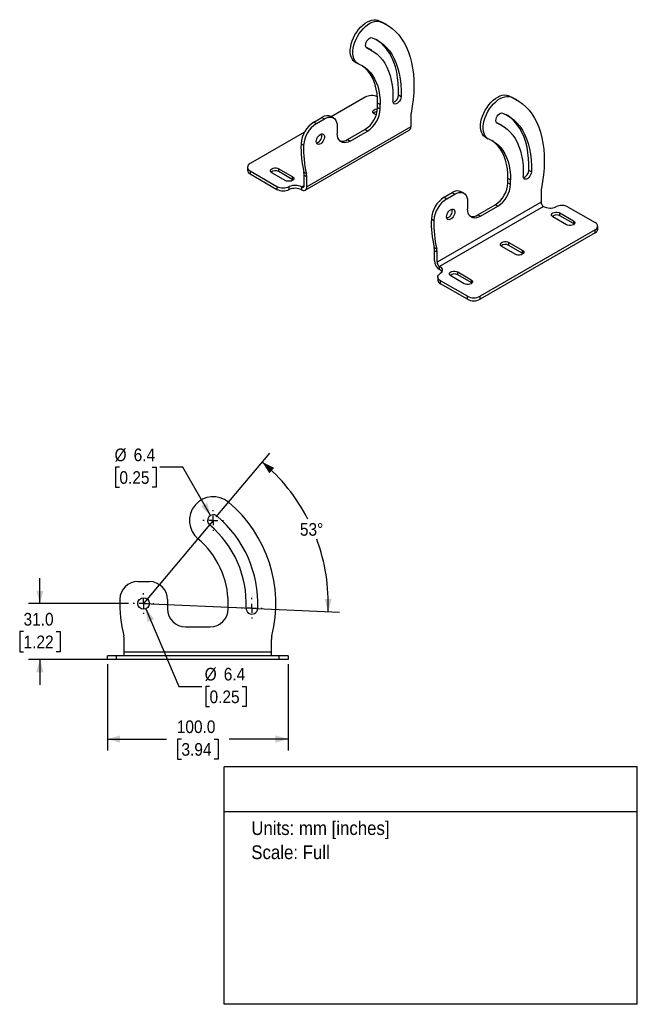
# Model space of a CAD drawing. Header units: millimetres. Extents: x 20 to 864, y 0 to 545.
# Tile 2 of 2: x 522 to 864, y 0 to 545. Entities that reach past the tile are written whole.
import ezdxf
from ezdxf.enums import TextEntityAlignment as Align

# ---------------------------------------------------------------- set-up
doc = ezdxf.new("R2010")
doc.units = ezdxf.units.MM
doc.header["$LTSCALE"] = 2
doc.linetypes.add('SLD-Center', pattern=[19.05, 15.24, -1.27, 1.27, -1.27])
doc.linetypes.add('SLD-Solid', pattern=[0])
doc.layers.add('CENTER', color=40, linetype='SLD-Center')
for name, color, linetype, lineweight in [('DIMENSIONS', 140, 'SLD-Solid', 25), ('SLD-0', 7, 'SLD-Solid', 25), ('TEXT', 140, 'SLD-Solid', 25)]:
    doc.layers.add(name, color=color, linetype=linetype, lineweight=lineweight)
doc.layers.add('SLD-DEFPOINTS', color=7, linetype='Continuous', plot=False)
doc.layers.get('SLD-DEFPOINTS').off()
doc.styles.add('SLDTEXTSTYLE0', font='GOTHIC.TTF', dxfattribs={"width": 0.913})
doc.dimstyles.new('SLDDIMSTYLE1', dxfattribs={"dimtxt": 7, "dimasz": 7, "dimexe": 0, "dimexo": 0.0625, "dimgap": 1.75, "dimtad": 0, "dimtih": 1, "dimtoh": 1, "dimdec": 1, "dimrnd": 1e-09, "dimzin": 4, "dimdsep": 46, "dimtxsty": 'SLDTEXTSTYLE0', "dimsah": 1, "dimcen": 0.09, "dimadec": 0, "dimazin": 1, "dimtfac": 1, "dimtdec": 1, "dimtmove": 0, "dimatfit": 0, "dimfxl": 0, "dimfrac": 2, "dimtolj": 1, "dimtzin": 12, "dimarcsym": 0})
doc.dimstyles.new('SLDDIMSTYLE2', dxfattribs={"dimtxt": 7, "dimasz": 7, "dimexe": 0, "dimexo": 0.0625, "dimgap": 1.75, "dimtad": 0, "dimtih": 1, "dimtoh": 1, "dimdec": 4, "dimlfac": 2, "dimzin": 12, "dimdsep": 46, "dimtxsty": 'SLDTEXTSTYLE0', "dimsah": 1, "dimcen": 0.09, "dimazin": 3, "dimtfac": 1, "dimtofl": 0, "dimtmove": 0, "dimatfit": 3, "dimfxl": 0, "dimfrac": 2, "dimtolj": 1, "dimtzin": 12, "dimarcsym": 0})
doc.dimstyles.new('SLDDIMSTYLE3', dxfattribs={"dimtxt": 7, "dimasz": 7, "dimexe": 0, "dimexo": 0.0625, "dimgap": 1.75, "dimtad": 0, "dimtih": 1, "dimtoh": 1, "dimdec": 1, "dimrnd": 1e-09, "dimzin": 12, "dimdsep": 46, "dimtxsty": 'SLDTEXTSTYLE0', "dimsah": 1, "dimcen": 0, "dimadec": 0, "dimazin": 3, "dimtfac": 1, "dimtdec": 1, "dimtofl": 0, "dimtmove": 0, "dimatfit": 3, "dimfxl": 0, "dimfrac": 2, "dimtolj": 1, "dimtzin": 12, "dimarcsym": 0})
doc.dimstyles.new('SLDDIMSTYLE4', dxfattribs={"dimtxt": 7, "dimasz": 7, "dimexe": 0, "dimexo": 0.0625, "dimgap": 1.75, "dimtad": 0, "dimtih": 1, "dimtoh": 1, "dimdec": 1, "dimrnd": 1e-09, "dimzin": 12, "dimdsep": 46, "dimtxsty": 'SLDTEXTSTYLE0', "dimsah": 1, "dimcen": 0, "dimadec": 0, "dimazin": 3, "dimtfac": 1, "dimtdec": 1, "dimtofl": 0, "dimtmove": 0, "dimatfit": 3, "dimfxl": 0, "dimfrac": 2, "dimtolj": 1, "dimtzin": 12, "dimarcsym": 0})
doc.dimstyles.new('SLDDIMSTYLE5', dxfattribs={"dimtxt": 7, "dimasz": 7, "dimexe": 0, "dimexo": 0.0625, "dimgap": 1.75, "dimtad": 0, "dimtih": 1, "dimtoh": 1, "dimdec": 1, "dimrnd": 1e-09, "dimzin": 4, "dimdsep": 46, "dimtxsty": 'SLDTEXTSTYLE0', "dimsah": 1, "dimcen": 0.09, "dimadec": 0, "dimazin": 1, "dimtfac": 1, "dimtdec": 1, "dimtofl": 0, "dimtmove": 0, "dimatfit": 3, "dimfxl": 0, "dimfrac": 2, "dimtolj": 1, "dimtzin": 12, "dimarcsym": 0})

# ---------------------------------------------------------------- blocks, each defined once
blk = doc.blocks.new('SW_NOTE_0')
at = {"layer": 'TEXT', "color": 0, "insert": (0, 9.73), "char_height": 7.62, "attachment_point": 1, "style": 'SLDTEXTSTYLE0'}
blk.add_mtext('Units: mm [inches]', dxfattribs=at)
blk = doc.blocks.new('SW_NOTE_0_1')
at = {"layer": 'TEXT', "color": 0, "insert": (0, 9.73), "char_height": 7.62, "attachment_point": 1, "style": 'SLDTEXTSTYLE0'}
blk.add_mtext('Scale: Full', dxfattribs=at)
blk = doc.blocks.new('Block1')
at = {"layer": 'TEXT'}
for p, q in [((863.6, 131.52), (635, 131.52)), ((635, 0), (635, 131.52)), ((863.6, 0), (863.6, 131.52)), ((635, 106.79), (863.6, 106.79)), ((863.6, 0), (635, 0))]:
    blk.add_line(p, q, dxfattribs=at)
at = {"layer": 'TEXT', "color": 140}
for name, p in [('SW_NOTE_0', (649.97, 91.6)), ('SW_NOTE_0_1', (649.97, 78.25))]:
    blk.add_blockref(name, p, dxfattribs=at)
at = {"layer": 'TEXT', "color": 140, "style": 'SLDTEXTSTYLE0', "width": 0.913, "flags": 2}
for tag, height, p in [('AUTOATTR0', 8.47, (729.78, 113.41)), ('AUTOATTR1_0', 9.53, (657.47, 53.61)), ('AUTOATTR1_1', 9.53, (719.86, 41.29))]:
    blk.add_attdef(tag, text='', height=height, dxfattribs=at).set_placement(p, align=Align.BOTTOM_LEFT)
blk = doc.blocks.new('_D_4')
at = {"layer": 'DIMENSIONS'}
for p, q in [((630.56, 269.73), (660.14, 304.98)), ((652.84, 219.09), (698.81, 217.09))]:
    blk.add_line(p, q, dxfattribs=at)
for start, end in [(27.1998, 50), (357.4976, 20.3871)]:
    blk.add_arc((590.36, 221.83), 102.2, start, end, dxfattribs=at)
for points in [[(656.06, 300.12), (659.92, 293.95), (662.6, 296.92)], [(692.46, 217.36), (694.53, 224.34), (690.53, 224.38)]]:
    blk.add_solid(points, dxfattribs=at)
at = {"layer": 'DIMENSIONS', "insert": (676.87, 266.37), "char_height": 7, "attachment_point": 1, "style": 'SLDTEXTSTYLE0'}
blk.add_mtext('53°', dxfattribs=at)
blk = doc.blocks.new('_D_5')
at = {"layer": 'DIMENSIONS'}
for p, q in [((532.97, 221.83), (532.97, 235.83)), ((582.08, 221.83), (526.62, 221.83)), ((523.92, 206.27), (521.79, 206.27)), ((521.79, 206.27), (521.79, 195.16)), ((542.02, 206.27), (544.16, 206.27)), ((544.16, 206.27), (544.16, 195.16)), ((521.79, 195.16), (523.92, 195.16)), ((572.82, 190.83), (526.62, 190.83)), ((532.97, 190.83), (532.97, 176.83)), ((544.16, 195.16), (542.02, 195.16))]:
    blk.add_line(p, q, dxfattribs=at)
for points in [[(532.97, 221.83), (534.97, 228.83), (530.97, 228.83)], [(532.97, 190.83), (530.97, 183.83), (534.97, 183.83)]]:
    blk.add_solid(points, dxfattribs=at)
at = {"layer": 'DIMENSIONS', "char_height": 7, "attachment_point": 1, "style": 'SLDTEXTSTYLE0'}
for s, insert in [('31.0', (523.92, 216.64)), ('1.22', (523.92, 204.1))]:
    blk.add_mtext(s, dxfattribs=dict(at, insert=insert))
blk = doc.blocks.new('_D_6')
at = {"layer": 'DIMENSIONS'}
for p, q in [((591.61, 218.88), (609.9, 175.86)), ((609.9, 175.86), (622.6, 175.86)), ((626.86, 175.86), (624.73, 175.86)), ((624.73, 175.86), (624.73, 164.75)), ((644.97, 175.86), (647.1, 175.86)), ((647.1, 175.86), (647.1, 164.75)), ((624.73, 164.75), (626.86, 164.75)), ((647.1, 164.75), (644.97, 164.75))]:
    blk.add_line(p, q, dxfattribs=at)
blk.add_solid([(591.61, 218.88), (592.51, 211.66), (596.19, 213.22)], dxfattribs=at)
at = {"layer": 'DIMENSIONS', "char_height": 7, "attachment_point": 1, "style": 'SLDTEXTSTYLE0'}
for s, insert in [('%%c', (624.17, 186.23)), ('6.4', (634.73, 186.23)), ('0.25', (626.86, 173.69))]:
    blk.add_mtext(s, dxfattribs=dict(at, insert=insert))
blk = doc.blocks.new('_D_7')
at = {"layer": 'DIMENSIONS'}
for p, q in [((576.99, 297.26), (574.86, 297.26)), ((574.86, 297.26), (574.86, 286.15)), ((595.09, 297.26), (597.23, 297.26)), ((597.23, 297.26), (597.23, 286.15)), ((612.06, 297.26), (599.36, 297.26)), ((627.34, 270.57), (612.06, 297.26)), ((574.86, 286.15), (576.99, 286.15)), ((597.23, 286.15), (595.09, 286.15))]:
    blk.add_line(p, q, dxfattribs=at)
blk.add_solid([(627.34, 270.57), (625.6, 277.63), (622.13, 275.65)], dxfattribs=at)
at = {"layer": 'DIMENSIONS', "char_height": 7, "attachment_point": 1, "style": 'SLDTEXTSTYLE0'}
for s, insert in [('%%c', (574.3, 307.63)), ('6.4', (584.86, 307.63)), ('0.25', (576.99, 295.09))]:
    blk.add_mtext(s, dxfattribs=dict(at, insert=insert))
blk = doc.blocks.new('_D_8')
at = {"layer": 'DIMENSIONS'}
for p, q in [((570.36, 188.29), (570.36, 140.48)), ((670.36, 188.29), (670.36, 140.48)), ((570.36, 146.83), (603.04, 146.83)), ((611.31, 146.77), (609.18, 146.77)), ((609.18, 146.77), (609.18, 135.66)), ((629.41, 146.77), (631.55, 146.77)), ((631.55, 146.77), (631.55, 135.66)), ((670.36, 146.83), (637.69, 146.83)), ((609.18, 135.66), (611.31, 135.66)), ((631.55, 135.66), (629.41, 135.66))]:
    blk.add_line(p, q, dxfattribs=at)
for points in [[(570.36, 146.83), (577.36, 144.83), (577.36, 148.83)], [(670.36, 146.83), (663.36, 148.83), (663.36, 144.83)]]:
    blk.add_solid(points, dxfattribs=at)
at = {"layer": 'DIMENSIONS', "char_height": 7, "attachment_point": 1, "style": 'SLDTEXTSTYLE0'}
for s, insert in [('100.0', (608.72, 157.14)), ('3.94', (611.31, 144.6))]:
    blk.add_mtext(s, dxfattribs=dict(at, insert=insert))
blk = doc.blocks.new('SW_CENTERMARKSYMBOL_0')
at = {"layer": 'CENTER', "color": 0}
for p, q in [((0, 5.08), (0, 5.74)), ((-5.08, 0), (-5.74, 0)), ((0, 0), (-2.54, 0)), ((0, 0), (0, 2.54)), ((0, 0), (0, -2.54)), ((0, 0), (2.54, 0)), ((5.08, 0), (5.74, 0)), ((0, -5.08), (0, -5.74))]:
    blk.add_line(p, q, dxfattribs=at)
blk = doc.blocks.new('SW_CENTERMARKSYMBOL_1')
at = {"layer": 'CENTER', "color": 0}
for p, q in [((0, 5.08), (0, 5.74)), ((-5.08, 0), (-5.74, 0)), ((0, 0), (-2.54, 0)), ((0, 0), (0, 2.54)), ((0, 0), (0, -2.54)), ((0, 0), (2.54, 0)), ((5.08, 0), (5.74, 0)), ((0, -5.08), (0, -5.74))]:
    blk.add_line(p, q, dxfattribs=at)
blk = doc.blocks.new('SW_CENTERMARKSYMBOL_2')
at = {"layer": 'CENTER', "color": 0}
for p, q in [((0, 5.08), (0, 5.74)), ((-5.08, 0), (-5.74, 0)), ((0, 0), (-2.54, 0)), ((0, 0), (0, 2.54)), ((0, 0), (0, -2.54)), ((0, 0), (2.54, 0)), ((5.08, 0), (5.74, 0)), ((0, -5.08), (0, -5.74))]:
    blk.add_line(p, q, dxfattribs=at)

msp = doc.modelspace()

# ---------------------------------------------------------------- linework, layer by layer
for p, q in [((720.072729, 544.671016), (721.486943, 543.854608)), ((724.813143, 542.255466), (723.398929, 543.071874)), ((713.754161, 529.453997), (714.032823, 529.293129)), ((716.613809, 528.052265), (715.199595, 528.868673)), ((707.473608, 521.518956), (708.887822, 520.702548)), ((712.964854, 502.124472), (694.225357, 491.30639)), ((732.86265, 502.381447), (731.448437, 503.197855)), ((792.197621, 503.034202), (793.611834, 502.217794)), ((796.938034, 500.618652), (795.523821, 501.43506)), ((721.308714, 497.964639), (719.894501, 498.781047)), ((719.894501, 496.413079), (719.894501, 498.781047)), ((719.894501, 496.413079), (721.308714, 495.596671)), ((721.308714, 495.596671), (721.308714, 497.964639)), ((684.565028, 488.306748), (689.064645, 490.904321)), ((689.064645, 490.904321), (690.478859, 490.087913)), ((695.478452, 490.582994), (694.064239, 491.399402)), ((719.118145, 492.24509), (717.914602, 492.939881)), ((738.202315, 491.159705), (738.202315, 485.670505)), ((738.202315, 485.670505), (680.656326, 452.449913)), ((684.565028, 488.306748), (685.979242, 487.49034)), ((685.979242, 487.49034), (690.478859, 490.087913)), ((697.549926, 486.004546), (697.549926, 481.881014)), ((785.879053, 487.817183), (786.157715, 487.656315)), ((788.738701, 486.415451), (787.324487, 487.231859)), ((679.409349, 482.753291), (649.325244, 465.386107)), ((679.827736, 450.618534), (737.373725, 483.839126)), ((703.206781, 478.614055), (712.823433, 484.16563)), ((704.620994, 477.797647), (714.237646, 483.349222)), ((714.237646, 483.349222), (712.823433, 484.16563)), ((779.5985, 479.882142), (781.012714, 479.065734)), ((677.498053, 476.339441), (678.912267, 475.523033)), ((703.206781, 478.614055), (704.620994, 477.797647)), ((647.860778, 463.345087), (647.860778, 461.712005)), ((649.325244, 461.304067), (664.191396, 452.72202)), ((649.325244, 461.304067), (649.325244, 459.670985)), ((649.325244, 459.670985), (664.191396, 451.088938)), ((668.77068, 455.997414), (661.346059, 460.283556)), ((665.235147, 462.528679), (672.659768, 458.242536)), ((665.235147, 460.895597), (665.235147, 462.528679)), ((672.659768, 456.609455), (665.235147, 460.895597)), ((672.659768, 458.242536), (672.659768, 456.609455)), ((679.028889, 460.622502), (680.443102, 459.806093)), ((680.656326, 457.939112), (679.242112, 458.75552)), ((679.242112, 453.266321), (679.242112, 458.75552)), ((680.656326, 452.449913), (680.656326, 457.939112)), ((804.987542, 460.744633), (803.573328, 461.561041)), ((664.191396, 452.72202), (664.191396, 451.088938)), ((671.009647, 450.952752), (671.009647, 452.585834)), ((673.073582, 456.303434), (672.659768, 456.609455)), ((677.827899, 452.449647), (679.242112, 453.266055)), ((677.827899, 452.449647), (677.827899, 450.816566)), ((793.433606, 456.327825), (792.019392, 457.144233)), ((792.019392, 454.776265), (792.019392, 457.144233)), ((792.019392, 454.776265), (793.433606, 453.959857)), ((793.433606, 453.959857), (793.433606, 456.327825)), ((756.68992, 446.669934), (761.189537, 449.267508)), ((758.104134, 445.853526), (762.60375, 448.451099)), ((761.189537, 449.267508), (762.60375, 448.451099)), ((767.603344, 448.94618), (766.18913, 449.762588)), ((810.327207, 449.522891), (810.327207, 444.033692)), ((810.327207, 444.033692), (752.781217, 410.813099)), ((811.74142, 441.584202), (754.195431, 408.363609)), ((756.68992, 446.669934), (758.104134, 445.853526)), ((769.674818, 444.367732), (769.674818, 440.244201)), ((775.331672, 436.977241), (784.948325, 442.528816)), ((776.745886, 436.160833), (786.362538, 441.712408)), ((786.362538, 441.712408), (784.948325, 442.528816)), ((775.331672, 436.977241), (776.745886, 436.160833)), ((820.798638, 438.036435), (828.22326, 433.750293)), ((820.798638, 436.403354), (820.798638, 438.036435)), ((828.22326, 432.117211), (820.798638, 436.403354)), ((825.377923, 441.311829), (840.244075, 432.729783)), ((749.622945, 434.702627), (751.037159, 433.886219)), ((824.334172, 431.50517), (816.909551, 435.791313)), ((828.22326, 433.750293), (828.22326, 432.117211)), ((828.637073, 431.811191), (828.22326, 432.117211)), ((841.708541, 429.055681), (841.708541, 430.688762)), ((840.244075, 428.647742), (776.604465, 391.909377)), ((840.244075, 427.01466), (776.604465, 390.276295)), ((840.244075, 427.01466), (840.244075, 428.647742)), ((792.514367, 421.708273), (799.938988, 417.422131)), ((792.514367, 420.075192), (792.514367, 421.708273)), ((799.938988, 415.789049), (792.514367, 420.075192)), ((751.15378, 418.985688), (752.567994, 418.16928)), ((752.781217, 416.302299), (751.367004, 417.118707)), ((751.367004, 411.629507), (751.367004, 417.118707)), ((752.781217, 410.813099), (752.781217, 416.302299)), ((796.049901, 415.177008), (788.62528, 419.463151)), ((799.938988, 417.422131), (799.938988, 415.789049)), ((800.352802, 415.483029), (799.938988, 415.789049)), ((754.195431, 406.730528), (754.195431, 408.363609)), ((764.230096, 405.380111), (771.654717, 401.093968)), ((764.230096, 403.747029), (764.230096, 405.380111)), ((771.654717, 399.460887), (764.230096, 403.747029)), ((753.202779, 402.532444), (753.202779, 400.899363)), ((769.533397, 391.909377), (754.667245, 400.491424)), ((754.667245, 398.858342), (754.667245, 400.491424)), ((769.533397, 390.276295), (754.667245, 398.858342)), ((767.76563, 398.848846), (760.341009, 403.134989)), ((771.654717, 401.093968), (771.654717, 399.460887)), ((772.068531, 399.154866), (771.654717, 399.460887)), ((769.533397, 390.276295), (769.533397, 391.909377)), ((776.604465, 390.276295), (776.604465, 391.909377)), ((587.198692, 233.975292), (593.562111, 233.975292)), ((603.562111, 223.975292), (603.562111, 218.925292)), ((637.162111, 218.925292), (637.162111, 221.825292)), ((613.562111, 208.925292), (627.162111, 208.925292)), ((579.670952, 194.825292), (579.670952, 201.547797)), ((661.05327, 201.547797), (661.05327, 194.825292)), ((570.362111, 190.825292), (570.362111, 192.825292)), ((575.362111, 192.825292), (570.362111, 192.825292)), ((575.362111, 190.825292), (570.362111, 190.825292)), ((575.362111, 190.825292), (575.362111, 192.825292)), ((665.362111, 192.825292), (575.362111, 192.825292)), ((665.362111, 190.825292), (575.362111, 190.825292)), ((579.670952, 192.825292), (579.670952, 194.825292)), ((661.05327, 194.825292), (579.670952, 194.825292)), ((661.05327, 194.825292), (661.05327, 192.825292)), ((665.362111, 190.825292), (665.362111, 192.825292)), ((670.362111, 192.825292), (665.362111, 192.825292)), ((670.362111, 190.825292), (665.362111, 190.825292)), ((670.362111, 192.825292), (670.362111, 190.825292))]:
    msp.add_line(p, q)
at = {"flags": 128}
for points in [[(707.473608, 521.518956), (707.155689, 521.721085), (706.366821, 522.420772), (705.721506, 523.316614), (705.231765, 524.391922), (704.90672, 525.626666), (704.752428, 526.997845), (704.771761, 528.479916), (704.96436, 530.045272), (705.326637, 531.664751), (705.851844, 533.308188), (706.530197, 534.944967), (707.349059, 536.544598), (708.293177, 538.077284), (709.344963, 539.514473), (710.484825, 540.829394), (711.691529, 541.997551), (712.942597, 542.997184), (714.214724, 543.809672), (715.484212, 544.41988), (716.727413, 544.816441), (717.921168, 544.991967), (719.043241, 544.943189), (720.072729, 544.671016)], [(709.487628, 520.414178), (708.569903, 520.904677), (707.781035, 521.604364), (707.135719, 522.500206), (706.645978, 523.575514), (706.320934, 524.810258), (706.166641, 526.181437), (706.185974, 527.663508), (706.378574, 529.228864), (706.740851, 530.848343), (707.266057, 532.49178), (707.94441, 534.128559), (708.763272, 535.72819), (709.70739, 537.260876), (710.759176, 538.698065), (711.899038, 540.012986), (713.105743, 541.181143), (714.356811, 542.180776), (715.628937, 542.993264), (716.898425, 543.603472), (718.141626, 544.000033), (719.335382, 544.175559), (720.457455, 544.126781), (721.486943, 543.854608)], [(720.072729, 544.671016), (722.348639, 543.644355), (723.398929, 543.071874)], [(721.486943, 543.854608), (723.762852, 542.827947), (725.915531, 541.579528), (727.937515, 540.113679), (729.821795, 538.435482), (731.561838, 536.550753), (733.151613, 534.466028), (734.585608, 532.188534), (735.858852, 529.726165), (736.966931, 527.087458), (737.906003, 524.281562), (738.672812, 521.318203), (739.264701, 518.207654), (739.679618, 514.9607), (739.916123, 511.588596), (739.973398, 508.103032), (739.851244, 504.516093), (739.550084, 500.840213), (739.070961, 497.088136), (738.415538, 493.272868)], [(714.032823, 529.293129), (713.603395, 529.599491), (713.326588, 530.111217), (713.224829, 530.786848), (713.30636, 531.571649), (713.564576, 532.40204), (713.97856, 533.210748), (714.514771, 533.932256), (715.129769, 534.508112), (715.773732, 534.891664), (716.394488, 535.051837), (716.941748, 534.975657)], [(716.941748, 534.975657), (719.119342, 533.978502), (721.164593, 532.745302), (723.06874, 531.28134), (724.823629, 529.592884), (726.421745, 527.687165), (727.856243, 525.572344), (729.120982, 523.257479), (730.210543, 520.752483), (731.120262, 518.068084), (731.846241, 515.215777), (732.385373, 512.207778), (732.735348, 509.056969), (732.894668, 505.776843), (732.86265, 502.381447)], [(713.498963, 529.739322), (714.575688, 529.213359), (715.199595, 528.868673)], [(714.032823, 529.293129), (715.989902, 528.396951), (717.828038, 527.288633), (719.53936, 525.97292), (721.116539, 524.455446), (722.55282, 522.742711), (723.842053, 520.84205), (724.978717, 518.761602), (725.957943, 516.510276), (726.775538, 514.097715), (727.428001, 511.534249), (727.912537, 508.830858), (728.227072, 505.999118), (728.370258, 503.051156), (728.341482, 499.999598)], [(731.448437, 503.197855), (731.480455, 506.593251), (731.321135, 509.873377), (730.97116, 513.024186), (730.432028, 516.032185), (729.706048, 518.884492), (728.796329, 521.568891), (727.706768, 524.073887), (726.44203, 526.388752), (725.007531, 528.503573), (723.409415, 530.409292), (721.654526, 532.097748), (719.750379, 533.561711), (719.098532, 533.989479)], [(709.487628, 520.414178), (711.273315, 519.582922), (712.937117, 518.536401), (714.47024, 517.280148), (715.864579, 515.820803), (717.112763, 514.166081), (718.208196, 512.324728), (719.145085, 510.30648), (719.918478, 508.122003), (720.524288, 505.782846), (720.959311, 503.301375), (721.221248, 500.690705), (721.308714, 497.964639)], [(719.894501, 498.781047), (719.807034, 501.507114), (719.545097, 504.117783), (719.110074, 506.599255), (718.504265, 508.938411), (717.730871, 511.122888), (716.793982, 513.141137), (715.69855, 514.982489), (714.450365, 516.637211), (713.056026, 518.096556), (711.522903, 519.352809), (710.896425, 519.781474)], [(732.86265, 502.381447), (732.743247, 501.581693), (732.450379, 500.750248), (732.007771, 499.954472), (731.451281, 499.258833), (730.825993, 498.719689), (730.182564, 498.380716), (729.57312, 498.269377), (729.047036, 498.394693), (728.64693, 498.746509), (728.405219, 499.296325), (728.341482, 499.999598)], [(779.5985, 479.882142), (779.280581, 480.084271), (778.491713, 480.783959), (777.846398, 481.6798), (777.356656, 482.755109), (777.031612, 483.989853), (776.877319, 485.361031), (776.896653, 486.843103), (777.089252, 488.408458), (777.451529, 490.027938), (777.976736, 491.671374), (778.655088, 493.308153), (779.47395, 494.907785), (780.418068, 496.440471), (781.469855, 497.87766), (782.609717, 499.19258), (783.816421, 500.360737), (785.067489, 501.36037), (786.339615, 502.172859), (787.609103, 502.783066), (788.852304, 503.179627), (790.04606, 503.355153), (791.168133, 503.306376), (792.197621, 503.034202)], [(781.61252, 478.777364), (780.694794, 479.267863), (779.905926, 479.96755), (779.260611, 480.863392), (778.77087, 481.9387), (778.445825, 483.173445), (778.291533, 484.544623), (778.310866, 486.026695), (778.503465, 487.59205), (778.865742, 489.21153), (779.390949, 490.854966), (780.069302, 492.491745), (780.888164, 494.091377), (781.832282, 495.624062), (782.884068, 497.061252), (784.02393, 498.376172), (785.230634, 499.544329), (786.481702, 500.543962), (787.753829, 501.35645), (789.023317, 501.966658), (790.266518, 502.363219), (791.460273, 502.538745), (792.582346, 502.489967), (793.611834, 502.217794)], [(792.197621, 503.034202), (794.473531, 502.007542), (795.523821, 501.43506)], [(793.611834, 502.217794), (795.887744, 501.191133), (798.040422, 499.942715), (800.062406, 498.476866), (801.946686, 496.798668), (803.68673, 494.91394), (805.276505, 492.829215), (806.7105, 490.55172), (807.983744, 488.089351), (809.091822, 485.450645), (810.030894, 482.644748), (810.797704, 479.681389), (811.389593, 476.57084), (811.804509, 473.323886), (812.041015, 469.951782), (812.09829, 466.466218), (811.976136, 462.879279), (811.674975, 459.203399), (811.195853, 455.451322), (810.54043, 451.636055)], [(690.478859, 490.087913), (691.585017, 490.625955), (692.663939, 490.949689), (693.689056, 491.051145), (694.635128, 490.927822), (695.478859, 490.582759), (696.199473, 490.024452), (696.779226, 489.266647), (697.203844, 488.328006), (697.46287, 487.23164), (697.549926, 486.004546)], [(717.914602, 492.939881), (717.408877, 493.341713), (717.143002, 493.814096), (717.143002, 494.310788), (717.408877, 494.783171), (717.914602, 495.185003), (718.610671, 495.476952), (719.428951, 495.630438), (719.864926, 495.64998)], [(786.157715, 487.656315), (785.728287, 487.962678), (785.45148, 488.474403), (785.34972, 489.150034), (785.431251, 489.934835), (785.689468, 490.765226), (786.103451, 491.573935), (786.639662, 492.295443), (787.254661, 492.871299), (787.898623, 493.25485), (788.519379, 493.415024), (789.06664, 493.338843)], [(789.06664, 493.338843), (791.244234, 492.341688), (793.289484, 491.108489), (795.193631, 489.644526), (796.94852, 487.95607), (798.546636, 486.050351), (799.981135, 483.935531), (801.245873, 481.620666), (802.335435, 479.115669), (803.245153, 476.43127), (803.971133, 473.578963), (804.510265, 470.570964), (804.86024, 467.420155), (805.01956, 464.140029), (804.987542, 460.744633)], [(803.573328, 461.561041), (803.605346, 464.956437), (803.446027, 468.236563), (803.096051, 471.387372), (802.556919, 474.395371), (801.83094, 477.247678), (800.921221, 479.932078), (799.83166, 482.437074), (798.566921, 484.751939), (797.132423, 486.866759), (795.534307, 488.772478), (793.779418, 490.460934), (791.875271, 491.924897), (791.223423, 492.352665)], [(785.623855, 488.102508), (786.70058, 487.576546), (787.324487, 487.231859)], [(786.157715, 487.656315), (788.114794, 486.760138), (789.95293, 485.651819), (791.664252, 484.336106), (793.241431, 482.818633), (794.677712, 481.105898), (795.966945, 479.205236), (797.103608, 477.124788), (798.082835, 474.873462), (798.90043, 472.460901), (799.552893, 469.897435), (800.037429, 467.194044), (800.351964, 464.362304), (800.49515, 461.414342), (800.466374, 458.362784)], [(685.953375, 477.554436), (686.037284, 478.307836), (686.282786, 479.102238), (686.671675, 479.878726), (687.175109, 480.57971), (687.755749, 481.153203), (688.370532, 481.55667), (688.973863, 481.760189), (689.520996, 481.748665), (689.971351, 481.522953), (690.291529, 481.099794), (690.457783, 480.51057), (690.457783, 479.798982), (690.291529, 479.017805), (689.971351, 478.224975), (689.520996, 477.479294), (688.973863, 476.836064), (688.370532, 476.342992), (687.755749, 476.036645), (687.175109, 475.939745), (686.671675, 476.059479), (686.282786, 476.386965), (686.037284, 476.897915), (685.953375, 477.554436)], [(704.620994, 477.797647), (703.514836, 477.259605), (702.435914, 476.935871), (701.410797, 476.834415), (700.464725, 476.957738), (699.620994, 477.302801), (698.90038, 477.861108), (698.320627, 478.618913), (697.896009, 479.557554), (697.636983, 480.65392), (697.549926, 481.881014)], [(781.61252, 478.777364), (783.398206, 477.946108), (785.062008, 476.899587), (786.595131, 475.643334), (787.98947, 474.183989), (789.237655, 472.529267), (790.333087, 470.687915), (791.269976, 468.669666), (792.04337, 466.485189), (792.649179, 464.146033), (793.084202, 461.664561), (793.346139, 459.053892), (793.433606, 456.327825)], [(792.019392, 457.144233), (791.931926, 459.8703), (791.669989, 462.480969), (791.234966, 464.962441), (790.629156, 467.301598), (789.855763, 469.486074), (788.918874, 471.504323), (787.823441, 473.345675), (786.575257, 475.000397), (785.180918, 476.459742), (783.647795, 477.715995), (783.021317, 478.14466)], [(661.346059, 460.283556), (660.840335, 460.685389), (660.57446, 461.157771), (660.57446, 461.654464), (660.840335, 462.126846), (661.346059, 462.528679), (662.042129, 462.820627), (662.860408, 462.974114), (663.720798, 462.974114), (664.539077, 462.820627), (665.235147, 462.528679)], [(672.659768, 458.242536), (673.165492, 457.840704), (673.431367, 457.368321), (673.431367, 456.871629), (673.165492, 456.399246), (672.659768, 455.997414), (671.963698, 455.705465), (671.145419, 455.551979), (670.285029, 455.551979), (669.46675, 455.705465), (668.77068, 455.997414)], [(804.987542, 460.744633), (804.868139, 459.944879), (804.575271, 459.113434), (804.132663, 458.317658), (803.576173, 457.62202), (802.950885, 457.082875), (802.307456, 456.743902), (801.698012, 456.632564), (801.171927, 456.757879), (800.771822, 457.109696), (800.53011, 457.659512), (800.466374, 458.362784)], [(762.60375, 448.451099), (763.709909, 448.989142), (764.78883, 449.312876), (765.813948, 449.414331), (766.76002, 449.291008), (767.60375, 448.945945), (768.324364, 448.387638), (768.904118, 447.629834), (769.328735, 446.691192), (769.587762, 445.594826), (769.674818, 444.367732)], [(758.078267, 435.917623), (758.162175, 436.671022), (758.407678, 437.465424), (758.796567, 438.241912), (759.3, 438.942897), (759.88064, 439.516389), (760.495424, 439.919857), (761.098755, 440.123375), (761.645887, 440.111852), (762.096243, 439.88614), (762.416421, 439.46298), (762.582675, 438.873756), (762.582675, 438.162168), (762.416421, 437.380991), (762.096243, 436.588162), (761.645887, 435.84248), (761.098755, 435.199251), (760.495424, 434.706178), (759.88064, 434.399832), (759.3, 434.302932), (758.796567, 434.422665), (758.407678, 434.750151), (758.162175, 435.261102), (758.078267, 435.917623)], [(776.745886, 436.160833), (775.639727, 435.622791), (774.560806, 435.299057), (773.535688, 435.197602), (772.589617, 435.320924), (771.745886, 435.665987), (771.025272, 436.224295), (770.445518, 436.982099), (770.020901, 437.92074), (769.761875, 439.017106), (769.674818, 440.244201)], [(816.909551, 435.791313), (816.403827, 436.193146), (816.137952, 436.665528), (816.137952, 437.16222), (816.403827, 437.634603), (816.909551, 438.036435), (817.605621, 438.328384), (818.4239, 438.48187), (819.28429, 438.48187), (820.102569, 438.328384), (820.798638, 438.036435)], [(828.22326, 433.750293), (828.728984, 433.34846), (828.994859, 432.876078), (828.994859, 432.379385), (828.728984, 431.907003), (828.22326, 431.50517), (827.52719, 431.213222), (826.708911, 431.059736), (825.848521, 431.059736), (825.030242, 431.213222), (824.334172, 431.50517)], [(788.62528, 419.463151), (788.119556, 419.864983), (787.853681, 420.337366), (787.853681, 420.834058), (788.119556, 421.306441), (788.62528, 421.708273), (789.32135, 422.000222), (790.139629, 422.153708), (791.000018, 422.153708), (791.818297, 422.000222), (792.514367, 421.708273)], [(799.938988, 417.422131), (800.444713, 417.020298), (800.710588, 416.547916), (800.710588, 416.051223), (800.444713, 415.578841), (799.938988, 415.177008), (799.242919, 414.88506), (798.424639, 414.731573), (797.56425, 414.731573), (796.745971, 414.88506), (796.049901, 415.177008)], [(754.667245, 400.491424), (754.069604, 400.908134), (753.617158, 401.381904), (753.325802, 401.896092), (753.205769, 402.432635), (753.261277, 402.972684), (753.490376, 403.497267), (753.885017, 403.987957), (754.431338, 404.427517)], [(754.195431, 408.363609), (754.793072, 407.946899), (755.245517, 407.473129), (755.536874, 406.958941), (755.656907, 406.422398), (755.601399, 405.882349), (755.3723, 405.357766), (754.977659, 404.867076), (754.431338, 404.427517)], [(760.341009, 403.134989), (759.835284, 403.536821), (759.569409, 404.009204), (759.569409, 404.505896), (759.835284, 404.978278), (760.341009, 405.380111), (761.037078, 405.672059), (761.855357, 405.825546), (762.715747, 405.825546), (763.534026, 405.672059), (764.230096, 405.380111)], [(771.654717, 401.093968), (772.160441, 400.692136), (772.426316, 400.219753), (772.426316, 399.723061), (772.160441, 399.250679), (771.654717, 398.848846), (770.958647, 398.556898), (770.140368, 398.403411), (769.279979, 398.403411), (768.4617, 398.556898), (767.76563, 398.848846)]]:
    msp.add_lwpolyline(points, dxfattribs=at)
msp.add_circle((590.362111, 221.825292), 3.2)
for centre, radius, start, end in [((716.514353, 495.228473), 7.755885, 65.35182708, 117.23572282), ((726.926735, 503.37002), 4.524978, 289.80351407, 357.81949606), ((704.651905, 497.04843), 15.255832, 302.38685598, 357.61314388), ((691.988693, 486.86754), 4.984542, 65.39271363, 125.9177448), ((706.066118, 496.232022), 15.255832, 302.38685598, 357.61314388), ((719.66857, 490.558792), 3.452511, 90.77220209, 128.89429395), ((749.379421, 491.099247), 11.17727, 168.7863507, 179.69008486), ((692.839293, 475.35034), 15.373092, 122.56325238, 176.31105684), ((694.253507, 474.533932), 15.373092, 122.56325238, 176.31105684), ((736.299573, 485.428249), 1.918102, 304.05635084, 7.25582956), ((684.737539, 480.868829), 4.298973, 288.10980717, 11.89556936), ((735.776452, 474.082756), 58.322074, 177.78247243, 193.3436905), ((737.190666, 473.266348), 58.322074, 177.78247243, 193.3436905), ((700.135802, 483.142511), 5.471546, 257.63930102, 304.14320958), ((650.099879, 463.345087), 2.183077, 110.7834208, 249.2165792), ((650.363063, 461.961537), 2.514696, 185.69479925, 245.62534171), ((663.315648, 457.481143), 3.917011, 60.65668532, 127.47931473), ((671.491271, 458.815982), 7.751077, 359.55306267, 13.47769954), ((672.905485, 457.999574), 7.751077, 359.55306267, 13.47769954), ((799.051627, 461.733207), 4.524978, 289.80351407, 357.81949606), ((667.739619, 459.617935), 7.755227, 242.77237618, 294.93910266), ((674.279675, 445.553732), 7.755227, 62.77237618, 114.93910266), ((678.379963, 453.126466), 0.873418, 230.79671476, 9.21403699), ((678.932028, 452.170204), 1.746837, 230.79671476, 9.21403699), ((776.776796, 455.411616), 15.255832, 302.38685598, 357.61314388), ((778.19101, 454.595208), 15.255832, 302.38685598, 357.61314388), ((667.739619, 457.984854), 7.755227, 242.77237618, 294.93910266), ((674.279675, 443.92065), 7.755227, 62.77237618, 114.93910266), ((764.113585, 445.230726), 4.984542, 65.39271363, 125.9177448), ((821.504313, 449.462433), 11.17727, 168.7863507, 179.69008486), ((764.964185, 433.713526), 15.373092, 122.56325238, 176.31105684), ((766.378398, 432.897118), 15.373092, 122.56325238, 176.31105684), ((813.397639, 444.173413), 3.07361, 182.60547849, 237.39452166), ((815.289643, 448.480118), 7.755227, 242.77237618, 294.93910266), ((821.8297, 434.415914), 7.755227, 62.77237618, 114.93910266), ((756.862431, 439.232016), 4.298973, 288.10980717, 11.89556936), ((772.260694, 441.505697), 5.471546, 257.63930102, 304.14320958), ((818.87914, 432.988899), 3.917011, 60.65668532, 127.47931473), ((807.901344, 432.445942), 58.322074, 177.78247243, 193.3436905), ((809.315557, 431.629534), 58.322074, 177.78247243, 193.3436905), ((839.46944, 430.688762), 2.183077, 290.7834208, 69.2165792), ((839.206256, 429.305213), 2.514696, 294.37465829, 354.30520075), ((790.594869, 416.660737), 3.917011, 60.65668532, 127.47931473), ((743.616163, 417.179169), 7.751077, 359.55306267, 13.47769954), ((745.030376, 416.36276), 7.751077, 359.55306267, 13.47769954), ((757.507868, 411.908951), 6.147219, 182.60547849, 237.39452166), ((755.85165, 410.952821), 3.07361, 182.60547849, 237.39452166), ((752.770886, 404.00364), 3.076564, 29.23151856, 62.41712772), ((762.310598, 400.332575), 3.917011, 60.65668532, 127.47931473), ((755.612107, 401.082196), 2.416256, 184.33961955, 246.98052141), ((773.068931, 398.732932), 7.68511, 242.60967224, 297.39032776), ((773.068931, 397.099851), 7.68511, 242.60967224, 297.39032776), ((628.929368, 267.787959), 13.2, 50, 230), ((590.362111, 221.825292), 73.2, 345.89380387, 50), ((628.929368, 267.787959), 3.2, 50, 230), ((590.362111, 221.825292), 63.2, 357.49761904, 50), ((590.362111, 221.825292), 56.8, 357.49761904, 50), ((590.362111, 221.825292), 46.8, 0, 50), ((587.198692, 223.975292), 10, 90, 178.05047945), ((593.562111, 223.975292), 10, 360, 90), ((650.362111, 221.825292), 73.2, 178.05047945, 194.10619613), ((613.562111, 218.925292), 10, 180, 270), ((627.162111, 218.925292), 10, 270, 0), ((650.304895, 219.205638), 3.2, 177.49761904, 357.49761904), ((569.670952, 201.547797), 10, 0, 14.10619613), ((671.05327, 201.547797), 10, 165.89380387, 180)]:
    msp.add_arc(centre, radius, start, end)
at = {"layer": 'SLD-0'}
for p, q in [((628.929368, 267.787959), (590.362111, 221.825292)), ((590.362111, 221.825292), (650.304895, 219.205638))]:
    msp.add_line(p, q, dxfattribs=at)

# ---------------------------------------------------------------- block references
at = {"layer": 'CENTER'}
for name, p in [('SW_CENTERMARKSYMBOL_1', (628.929368, 267.787959)), ('SW_CENTERMARKSYMBOL_0', (590.362111, 221.825292)), ('SW_CENTERMARKSYMBOL_2', (650.304895, 219.205638))]:
    msp.add_blockref(name, p, dxfattribs=at)
at = {"layer": 'SLD-DEFPOINTS'}
msp.add_blockref('Block1', (0, 0), dxfattribs=at)

# ---------------------------------------------------------------- dimensions: what is measured, and where the dimension line sits
at = {"layer": 'DIMENSIONS'}
for p1, p2, dimstyle, picture, middle in [((630.518914, 265.010668), (627.339821, 270.56525), 'SLDDIMSTYLE4', '_D_7', (586.042602, 297.263165)), ((589.110395, 224.770323), (591.613827, 218.880262), 'SLDDIMSTYLE3', '_D_6', (635.914568, 175.862417))]:
    dim = msp.add_diameter_dim_2p(p1=p1, p2=p2, dimstyle=dimstyle, dxfattribs=at)
    dim.commit()
    dim.dimension.update_dxf_attribs({"geometry": picture, "text_midpoint": middle, "dimtype": 163})
dim = msp.add_angular_dim_2l(base=(691.319978, 237.711366), line1=((590.362111, 221.825292), (650.304895, 219.205638)), line2=((628.929368, 267.787959), (590.362111, 221.825292)), dimstyle='SLDDIMSTYLE2', dxfattribs=at)
dim.commit()
dim.dimension.update_dxf_attribs({"geometry": '_D_4', "text_midpoint": (683.907881, 262.984096), "dimtype": 162})
for base, p1, p2, angle, dimstyle, picture, middle in [((532.971791, 190.825292), (584.622111, 221.825292), (575.362111, 190.825292), 90, 'SLDDIMSTYLE1', '_D_5', (532.971791, 206.325292)), ((570.362111, 146.825292), (670.362111, 190.825292), (570.362111, 190.825292), 0, 'SLDDIMSTYLE5', '_D_8', (620.362111, 146.825292))]:
    dim = msp.add_linear_dim(base=base, p1=p1, p2=p2, angle=angle, dimstyle=dimstyle, dxfattribs=at)
    dim.commit()
    dim.dimension.update_dxf_attribs({"geometry": picture, "text_midpoint": middle, "dimtype": 160})

doc.saveas('drawing.dxf')
